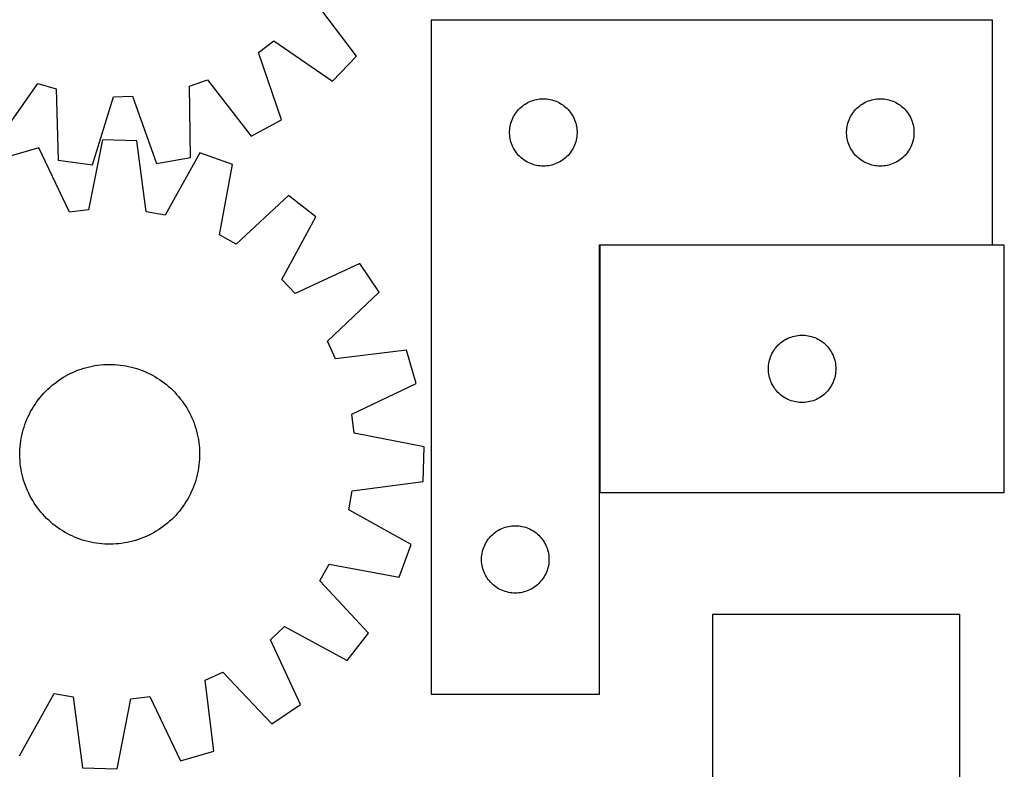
# Model space of a CAD drawing. Header units: millimetres. Extents: x 7 to 1490, y 7 to 2993.
# Tile 9 of 12: x 1050 to 1488, y 2113 to 2447. Entities that reach past the tile are written whole.
import ezdxf

# ---------------------------------------------------------------- set-up
doc = ezdxf.new("R2010")
doc.units = ezdxf.units.MM
doc.layers.add('COMMON', color=5, linetype='CONTINUOUS', true_color=0x0000ff)
doc.layers.add('CUT', color=7, linetype='CONTINUOUS', true_color=0x000000)

msp = doc.modelspace()

# ---------------------------------------------------------------- linework, layer by layer
at = {"layer": 'COMMON'}
for p, q in [((1308.257172, 2346.153814), (1308.257172, 2236.153814)), ((1483.157172, 2346.253815), (1308.357173, 2346.253815))]:
    msp.add_line(p, q, dxfattribs=at)
at = {"layer": 'CUT'}
for p, q in [((1199.981579, 2430.315195), (1180.894591, 2455.705382)), ((1233.157172, 2446.353815), (1233.157172, 2146.353815)), ((1483.157172, 2446.353815), (1233.157172, 2446.353815)), ((1483.157172, 2346.353815), (1483.157172, 2446.353815)), ((1156.318143, 2431.972176), (1163.143337, 2437.162176)), ((1163.143337, 2437.162176), (1189.341926, 2419.200865)), ((1166.624949, 2401.926469), (1156.318143, 2431.972176)), ((1189.341926, 2419.200865), (1199.981579, 2430.315195)), ((1125.610589, 2416.995096), (1133.705532, 2419.821978)), ((1133.705532, 2419.821978), (1153.071521, 2394.643947)), ((1039.882257, 2392.174132), (1058.131556, 2418.172937)), ((1058.131556, 2418.172937), (1066.342102, 2415.701844)), ((1066.342102, 2415.701844), (1067.210241, 2383.949347)), ((1126.128309, 2385.234952), (1125.610589, 2416.995096)), ((1082.455754, 2381.874526), (1091.777796, 2412.240202)), ((1091.777796, 2412.240202), (1100.3501, 2412.427252)), ((1100.3501, 2412.427252), (1110.98781, 2382.497102)), ((1277.865891, 2410.389567), (1278.59545, 2410.643345)), ((1278.59545, 2410.643345), (1279.337106, 2410.859231)), ((1279.337106, 2410.859231), (1280.088891, 2411.03665)), ((1280.088891, 2411.03665), (1280.848814, 2411.175133)), ((1280.848814, 2411.175133), (1281.614857, 2411.274313)), ((1281.614857, 2411.274313), (1282.384991, 2411.333926)), ((1282.384991, 2411.333926), (1283.157172, 2411.353815)), ((1283.157172, 2411.353815), (1283.929354, 2411.333926)), ((1283.929354, 2411.333926), (1284.699487, 2411.274313)), ((1284.699487, 2411.274313), (1285.465531, 2411.175133)), ((1285.465531, 2411.175133), (1286.225453, 2411.03665)), ((1286.225453, 2411.03665), (1286.977239, 2410.859231)), ((1286.977239, 2410.859231), (1287.718895, 2410.643345)), ((1287.718895, 2410.643345), (1288.448454, 2410.389567)), ((1427.865891, 2410.389567), (1428.59545, 2410.643345)), ((1428.59545, 2410.643345), (1429.337106, 2410.859231)), ((1429.337106, 2410.859231), (1430.088891, 2411.03665)), ((1430.088891, 2411.03665), (1430.848814, 2411.175133)), ((1430.848814, 2411.175133), (1431.614857, 2411.274313)), ((1431.614857, 2411.274313), (1432.384991, 2411.333926)), ((1432.384991, 2411.333926), (1433.157172, 2411.353815)), ((1433.157172, 2411.353815), (1433.929354, 2411.333926)), ((1433.929354, 2411.333926), (1434.699487, 2411.274313)), ((1434.699487, 2411.274313), (1435.465531, 2411.175133)), ((1435.465531, 2411.175133), (1436.225453, 2411.03665)), ((1436.225453, 2411.03665), (1436.977239, 2410.859231)), ((1436.977239, 2410.859231), (1437.718895, 2410.643345)), ((1437.718895, 2410.643345), (1438.448454, 2410.389567)), ((1271.638966, 2405.962712), (1272.148892, 2406.542915)), ((1272.148892, 2406.542915), (1272.68801, 2407.096098)), ((1272.68801, 2407.096098), (1273.254891, 2407.620794)), ((1273.254891, 2407.620794), (1273.84803, 2408.115612)), ((1273.84803, 2408.115612), (1274.465856, 2408.57924)), ((1274.465856, 2408.57924), (1275.106729, 2409.010448)), ((1275.106729, 2409.010448), (1275.768951, 2409.408093)), ((1275.768951, 2409.408093), (1276.450765, 2409.771121)), ((1276.450765, 2409.771121), (1277.150364, 2410.098568)), ((1277.150364, 2410.098568), (1277.865891, 2410.389567)), ((1288.448454, 2410.389567), (1289.163981, 2410.098568)), ((1289.163981, 2410.098568), (1289.863579, 2409.771121)), ((1289.863579, 2409.771121), (1290.545393, 2409.408093)), ((1290.545393, 2409.408093), (1291.207615, 2409.010448)), ((1291.207615, 2409.010448), (1291.848489, 2408.57924)), ((1291.848489, 2408.57924), (1292.466315, 2408.115612)), ((1292.466315, 2408.115612), (1293.059454, 2407.620794)), ((1293.059454, 2407.620794), (1293.626335, 2407.096098)), ((1293.626335, 2407.096098), (1294.165453, 2406.542915)), ((1294.165453, 2406.542915), (1294.675379, 2405.962712)), ((1421.638966, 2405.962712), (1422.148892, 2406.542915)), ((1422.148892, 2406.542915), (1422.68801, 2407.096098)), ((1422.68801, 2407.096098), (1423.254891, 2407.620794)), ((1423.254891, 2407.620794), (1423.84803, 2408.115612)), ((1423.84803, 2408.115612), (1424.465856, 2408.57924)), ((1424.465856, 2408.57924), (1425.106729, 2409.010448)), ((1425.106729, 2409.010448), (1425.768951, 2409.408093)), ((1425.768951, 2409.408093), (1426.450765, 2409.771121)), ((1426.450765, 2409.771121), (1427.150364, 2410.098568)), ((1427.150364, 2410.098568), (1427.865891, 2410.389567)), ((1438.448454, 2410.389567), (1439.163981, 2410.098568)), ((1439.163981, 2410.098568), (1439.863579, 2409.771121)), ((1439.863579, 2409.771121), (1440.545393, 2409.408093)), ((1440.545393, 2409.408093), (1441.207615, 2409.010448)), ((1441.207615, 2409.010448), (1441.848489, 2408.57924)), ((1441.848489, 2408.57924), (1442.466315, 2408.115612)), ((1442.466315, 2408.115612), (1443.059454, 2407.620794)), ((1443.059454, 2407.620794), (1443.626335, 2407.096098)), ((1443.626335, 2407.096098), (1444.165453, 2406.542915)), ((1444.165453, 2406.542915), (1444.675379, 2405.962712)), ((1153.071521, 2394.643947), (1166.624949, 2401.926469)), ((1268.989834, 2401.28195), (1269.262313, 2402.004733)), ((1269.262313, 2402.004733), (1269.571638, 2402.712531)), ((1269.571638, 2402.712531), (1269.91699, 2403.403466)), ((1269.91699, 2403.403466), (1270.297453, 2404.075707)), ((1270.297453, 2404.075707), (1270.712017, 2404.727471)), ((1270.712017, 2404.727471), (1271.159584, 2405.357029)), ((1271.159584, 2405.357029), (1271.638966, 2405.962712)), ((1294.675379, 2405.962712), (1295.154761, 2405.357029)), ((1295.154761, 2405.357029), (1295.602328, 2404.727471)), ((1295.602328, 2404.727471), (1296.016892, 2404.075707)), ((1296.016892, 2404.075707), (1296.397354, 2403.403466)), ((1296.397354, 2403.403466), (1296.742706, 2402.712531)), ((1296.742706, 2402.712531), (1297.052032, 2402.004733)), ((1297.052032, 2402.004733), (1297.324511, 2401.28195)), ((1418.989834, 2401.28195), (1419.262313, 2402.004733)), ((1419.262313, 2402.004733), (1419.571638, 2402.712531)), ((1419.571638, 2402.712531), (1419.91699, 2403.403466)), ((1419.91699, 2403.403466), (1420.297453, 2404.075707)), ((1420.297453, 2404.075707), (1420.712017, 2404.727471)), ((1420.712017, 2404.727471), (1421.159584, 2405.357029)), ((1421.159584, 2405.357029), (1421.638966, 2405.962712)), ((1444.675379, 2405.962712), (1445.154761, 2405.357029)), ((1445.154761, 2405.357029), (1445.602328, 2404.727471)), ((1445.602328, 2404.727471), (1446.016892, 2404.075707)), ((1446.016892, 2404.075707), (1446.397354, 2403.403466)), ((1446.397354, 2403.403466), (1446.742706, 2402.712531)), ((1446.742706, 2402.712531), (1447.052032, 2402.004733)), ((1447.052032, 2402.004733), (1447.324511, 2401.28195)), ((1268.162145, 2396.740033), (1268.201909, 2397.511447)), ((1268.201909, 2397.511447), (1268.281332, 2398.27979)), ((1268.281332, 2398.27979), (1268.400203, 2399.043026)), ((1268.400203, 2399.043026), (1268.558207, 2399.799131)), ((1268.558207, 2399.799131), (1268.754924, 2400.546099)), ((1268.754924, 2400.546099), (1268.989834, 2401.28195)), ((1297.324511, 2401.28195), (1297.55942, 2400.546099)), ((1297.55942, 2400.546099), (1297.756138, 2399.799131)), ((1297.756138, 2399.799131), (1297.914142, 2399.043026)), ((1297.914142, 2399.043026), (1298.033012, 2398.27979)), ((1298.033012, 2398.27979), (1298.112435, 2397.511447)), ((1298.112435, 2397.511447), (1298.152199, 2396.740033)), ((1418.162145, 2396.740033), (1418.201909, 2397.511447)), ((1418.201909, 2397.511447), (1418.281332, 2398.27979)), ((1418.281332, 2398.27979), (1418.400203, 2399.043026)), ((1418.400203, 2399.043026), (1418.558207, 2399.799131)), ((1418.558207, 2399.799131), (1418.754924, 2400.546099)), ((1418.754924, 2400.546099), (1418.989834, 2401.28195)), ((1447.324511, 2401.28195), (1447.55942, 2400.546099)), ((1447.55942, 2400.546099), (1447.756138, 2399.799131)), ((1447.756138, 2399.799131), (1447.914142, 2399.043026)), ((1447.914142, 2399.043026), (1448.033012, 2398.27979)), ((1448.033012, 2398.27979), (1448.112435, 2397.511447)), ((1448.112435, 2397.511447), (1448.152199, 2396.740033)), ((1268.162145, 2395.967596), (1268.162145, 2396.740033)), ((1268.201909, 2395.196183), (1268.162145, 2395.967596)), ((1268.281332, 2394.427839), (1268.201909, 2395.196183)), ((1268.400203, 2393.664603), (1268.281332, 2394.427839)), ((1268.558207, 2392.908499), (1268.400203, 2393.664603)), ((1297.914142, 2393.664603), (1297.756138, 2392.908499)), ((1298.033012, 2394.427839), (1297.914142, 2393.664603)), ((1298.112435, 2395.196183), (1298.033012, 2394.427839)), ((1298.152199, 2395.967596), (1298.112435, 2395.196183)), ((1298.152199, 2396.740033), (1298.152199, 2395.967596)), ((1418.162145, 2395.967596), (1418.162145, 2396.740033)), ((1418.201909, 2395.196183), (1418.162145, 2395.967596)), ((1418.281332, 2394.427839), (1418.201909, 2395.196183)), ((1418.400203, 2393.664603), (1418.281332, 2394.427839)), ((1418.558207, 2392.908499), (1418.400203, 2393.664603)), ((1447.914142, 2393.664603), (1447.756138, 2392.908499)), ((1448.033012, 2394.427839), (1447.914142, 2393.664603)), ((1448.112435, 2395.196183), (1448.033012, 2394.427839)), ((1448.152199, 2395.967596), (1448.112435, 2395.196183)), ((1448.152199, 2396.740033), (1448.152199, 2395.967596)), ((1058.5544, 2389.505608), (1043.778217, 2385.216673)), ((1072.230319, 2360.836042), (1058.5544, 2389.505608)), ((1086.86909, 2393.075505), (1080.737316, 2361.908598)), ((1102.247429, 2392.588433), (1086.86909, 2393.075505)), ((1106.394617, 2361.095965), (1102.247429, 2392.588433)), ((1268.754924, 2392.16153), (1268.558207, 2392.908499)), ((1268.989834, 2391.425679), (1268.754924, 2392.16153)), ((1269.262313, 2390.702896), (1268.989834, 2391.425679)), ((1269.571638, 2389.995099), (1269.262313, 2390.702896)), ((1269.91699, 2389.304164), (1269.571638, 2389.995099)), ((1270.297453, 2388.631923), (1269.91699, 2389.304164)), ((1296.397354, 2389.304164), (1296.016892, 2388.631923)), ((1296.742706, 2389.995099), (1296.397354, 2389.304164)), ((1297.052032, 2390.702896), (1296.742706, 2389.995099)), ((1297.324511, 2391.425679), (1297.052032, 2390.702896)), ((1297.55942, 2392.16153), (1297.324511, 2391.425679)), ((1297.756138, 2392.908499), (1297.55942, 2392.16153)), ((1418.754924, 2392.16153), (1418.558207, 2392.908499)), ((1418.989834, 2391.425679), (1418.754924, 2392.16153)), ((1419.262313, 2390.702896), (1418.989834, 2391.425679)), ((1419.571638, 2389.995099), (1419.262313, 2390.702896)), ((1419.91699, 2389.304164), (1419.571638, 2389.995099)), ((1420.297453, 2388.631923), (1419.91699, 2389.304164)), ((1446.397354, 2389.304164), (1446.016892, 2388.631923)), ((1446.742706, 2389.995099), (1446.397354, 2389.304164)), ((1447.052032, 2390.702896), (1446.742706, 2389.995099)), ((1447.324511, 2391.425679), (1447.052032, 2390.702896)), ((1447.55942, 2392.16153), (1447.324511, 2391.425679)), ((1447.756138, 2392.908499), (1447.55942, 2392.16153)), ((1110.98781, 2382.497102), (1126.128309, 2385.234952)), ((1130.279458, 2387.233888), (1114.81669, 2359.48722)), ((1144.754614, 2382.018486), (1130.279458, 2387.233888)), ((1270.712017, 2387.980159), (1270.297453, 2388.631923)), ((1271.159584, 2387.350601), (1270.712017, 2387.980159)), ((1271.638966, 2386.744917), (1271.159584, 2387.350601)), ((1272.148892, 2386.164715), (1271.638966, 2386.744917)), ((1272.68801, 2385.611532), (1272.148892, 2386.164715)), ((1273.254891, 2385.086836), (1272.68801, 2385.611532)), ((1273.84803, 2384.592018), (1273.254891, 2385.086836)), ((1274.465856, 2384.12839), (1273.84803, 2384.592018)), ((1292.466315, 2384.592018), (1291.848489, 2384.12839)), ((1293.059454, 2385.086836), (1292.466315, 2384.592018)), ((1293.626335, 2385.611532), (1293.059454, 2385.086836)), ((1294.165453, 2386.164715), (1293.626335, 2385.611532)), ((1294.675379, 2386.744917), (1294.165453, 2386.164715)), ((1295.154761, 2387.350601), (1294.675379, 2386.744917)), ((1295.602328, 2387.980159), (1295.154761, 2387.350601)), ((1296.016892, 2388.631923), (1295.602328, 2387.980159)), ((1420.712017, 2387.980159), (1420.297453, 2388.631923)), ((1421.159584, 2387.350601), (1420.712017, 2387.980159)), ((1421.638966, 2386.744917), (1421.159584, 2387.350601)), ((1422.148892, 2386.164715), (1421.638966, 2386.744917)), ((1422.68801, 2385.611532), (1422.148892, 2386.164715)), ((1423.254891, 2385.086836), (1422.68801, 2385.611532)), ((1423.84803, 2384.592018), (1423.254891, 2385.086836)), ((1424.465856, 2384.12839), (1423.84803, 2384.592018)), ((1442.466315, 2384.592018), (1441.848489, 2384.12839)), ((1443.059454, 2385.086836), (1442.466315, 2384.592018)), ((1443.626335, 2385.611532), (1443.059454, 2385.086836)), ((1444.165453, 2386.164715), (1443.626335, 2385.611532)), ((1444.675379, 2386.744917), (1444.165453, 2386.164715)), ((1445.154761, 2387.350601), (1444.675379, 2386.744917)), ((1445.602328, 2387.980159), (1445.154761, 2387.350601)), ((1446.016892, 2388.631923), (1445.602328, 2387.980159)), ((1067.210241, 2383.949347), (1082.455754, 2381.874526)), ((1138.967117, 2350.785817), (1144.754614, 2382.018486)), ((1275.106729, 2383.697181), (1274.465856, 2384.12839)), ((1275.768951, 2383.299536), (1275.106729, 2383.697181)), ((1276.450765, 2382.936508), (1275.768951, 2383.299536)), ((1277.150364, 2382.609061), (1276.450765, 2382.936508)), ((1277.865891, 2382.318062), (1277.150364, 2382.609061)), ((1278.59545, 2382.064284), (1277.865891, 2382.318062)), ((1279.337106, 2381.848399), (1278.59545, 2382.064284)), ((1280.088891, 2381.670979), (1279.337106, 2381.848399)), ((1280.848814, 2381.532496), (1280.088891, 2381.670979)), ((1281.614857, 2381.433317), (1280.848814, 2381.532496)), ((1282.384991, 2381.373703), (1281.614857, 2381.433317)), ((1283.157172, 2381.353815), (1282.384991, 2381.373703)), ((1283.929354, 2381.373703), (1283.157172, 2381.353815)), ((1284.699487, 2381.433317), (1283.929354, 2381.373703)), ((1285.465531, 2381.532496), (1284.699487, 2381.433317)), ((1286.225453, 2381.670979), (1285.465531, 2381.532496)), ((1286.977239, 2381.848399), (1286.225453, 2381.670979)), ((1287.718895, 2382.064284), (1286.977239, 2381.848399)), ((1288.448454, 2382.318062), (1287.718895, 2382.064284)), ((1289.163981, 2382.609061), (1288.448454, 2382.318062)), ((1289.863579, 2382.936508), (1289.163981, 2382.609061)), ((1290.545393, 2383.299536), (1289.863579, 2382.936508)), ((1291.207615, 2383.697181), (1290.545393, 2383.299536)), ((1291.848489, 2384.12839), (1291.207615, 2383.697181)), ((1425.106729, 2383.697181), (1424.465856, 2384.12839)), ((1425.768951, 2383.299536), (1425.106729, 2383.697181)), ((1426.450765, 2382.936508), (1425.768951, 2383.299536)), ((1427.150364, 2382.609061), (1426.450765, 2382.936508)), ((1427.865891, 2382.318062), (1427.150364, 2382.609061)), ((1428.59545, 2382.064284), (1427.865891, 2382.318062)), ((1429.337106, 2381.848399), (1428.59545, 2382.064284)), ((1430.088891, 2381.670979), (1429.337106, 2381.848399)), ((1430.848814, 2381.532496), (1430.088891, 2381.670979)), ((1431.614857, 2381.433317), (1430.848814, 2381.532496)), ((1432.384991, 2381.373703), (1431.614857, 2381.433317)), ((1433.157172, 2381.353815), (1432.384991, 2381.373703)), ((1433.929354, 2381.373703), (1433.157172, 2381.353815)), ((1434.699487, 2381.433317), (1433.929354, 2381.373703)), ((1435.465531, 2381.532496), (1434.699487, 2381.433317)), ((1436.225453, 2381.670979), (1435.465531, 2381.532496)), ((1436.977239, 2381.848399), (1436.225453, 2381.670979)), ((1437.718895, 2382.064284), (1436.977239, 2381.848399)), ((1438.448454, 2382.318062), (1437.718895, 2382.064284)), ((1439.163981, 2382.609061), (1438.448454, 2382.318062)), ((1439.863579, 2382.936508), (1439.163981, 2382.609061)), ((1440.545393, 2383.299536), (1439.863579, 2382.936508)), ((1441.207615, 2383.697181), (1440.545393, 2383.299536)), ((1441.848489, 2384.12839), (1441.207615, 2383.697181)), ((1169.760013, 2368.263638), (1146.479855, 2346.653247)), ((1181.915056, 2358.830427), (1169.760013, 2368.263638)), ((1080.737316, 2361.908598), (1072.230319, 2360.836042)), ((1114.81669, 2359.48722), (1106.394617, 2361.095965)), ((1166.759394, 2330.914829), (1181.915056, 2358.830427)), ((1146.479855, 2346.653247), (1138.967117, 2350.785817)), ((1308.157172, 2146.353815), (1308.157172, 2346.353815)), ((1308.157172, 2346.353815), (1483.157172, 2346.353815)), ((1488.357173, 2346.153814), (1308.357173, 2346.153814)), ((1308.357173, 2346.153814), (1308.357173, 2236.153814)), ((1488.357173, 2236.153814), (1488.357173, 2346.153814)), ((1201.446121, 2338.021695), (1172.627397, 2324.662957)), ((1210.091233, 2325.294064), (1201.446121, 2338.021695)), ((1172.627397, 2324.662957), (1166.759394, 2330.914829)), ((1187.050946, 2303.428109), (1210.091233, 2325.294064)), ((1393.429038, 2305.321152), (1394.164889, 2305.556062)), ((1394.164889, 2305.556062), (1394.911857, 2305.752779)), ((1394.911857, 2305.752779), (1395.667962, 2305.910783)), ((1395.667962, 2305.910783), (1396.431198, 2306.029654)), ((1396.431198, 2306.029654), (1397.199541, 2306.109077)), ((1397.199541, 2306.109077), (1397.970955, 2306.148841)), ((1397.970955, 2306.148841), (1398.743392, 2306.148841)), ((1398.743392, 2306.148841), (1399.514805, 2306.109077)), ((1399.514805, 2306.109077), (1400.283149, 2306.029654)), ((1400.283149, 2306.029654), (1401.046385, 2305.910783)), ((1401.046385, 2305.910783), (1401.802489, 2305.752779)), ((1401.802489, 2305.752779), (1402.549458, 2305.556062)), ((1402.549458, 2305.556062), (1403.285309, 2305.321152)), ((1190.699815, 2295.668913), (1187.050946, 2303.428109)), ((1387.090194, 2301.056096), (1387.614891, 2301.622976)), ((1387.614891, 2301.622976), (1388.168073, 2302.162094)), ((1388.168073, 2302.162094), (1388.748276, 2302.67202)), ((1388.748276, 2302.67202), (1389.353959, 2303.151402)), ((1389.353959, 2303.151402), (1389.983518, 2303.598969)), ((1389.983518, 2303.598969), (1390.635281, 2304.013533)), ((1390.635281, 2304.013533), (1391.307522, 2304.393996)), ((1391.307522, 2304.393996), (1391.998457, 2304.739348)), ((1391.998457, 2304.739348), (1392.706255, 2305.048673)), ((1392.706255, 2305.048673), (1393.429038, 2305.321152)), ((1403.285309, 2305.321152), (1404.008092, 2305.048673)), ((1404.008092, 2305.048673), (1404.715889, 2304.739348)), ((1404.715889, 2304.739348), (1405.406824, 2304.393996)), ((1405.406824, 2304.393996), (1406.079065, 2304.013533)), ((1406.079065, 2304.013533), (1406.730829, 2303.598969)), ((1406.730829, 2303.598969), (1407.360388, 2303.151402)), ((1407.360388, 2303.151402), (1407.966071, 2302.67202)), ((1407.966071, 2302.67202), (1408.546273, 2302.162094)), ((1408.546273, 2302.162094), (1409.099456, 2301.622976)), ((1409.099456, 2301.622976), (1409.624152, 2301.056096)), ((1222.236128, 2299.468353), (1190.699815, 2295.668913)), ((1226.525062, 2284.69217), (1222.236128, 2299.468353)), ((1384.321421, 2296.445095), (1384.61242, 2297.160622)), ((1384.61242, 2297.160622), (1384.939867, 2297.860221)), ((1384.939867, 2297.860221), (1385.302895, 2298.542035)), ((1385.302895, 2298.542035), (1385.70054, 2299.204257)), ((1385.70054, 2299.204257), (1386.131748, 2299.84513)), ((1386.131748, 2299.84513), (1386.595376, 2300.462956)), ((1386.595376, 2300.462956), (1387.090194, 2301.056096)), ((1409.624152, 2301.056096), (1410.11897, 2300.462956)), ((1410.11897, 2300.462956), (1410.582598, 2299.84513)), ((1410.582598, 2299.84513), (1411.013807, 2299.204257)), ((1411.013807, 2299.204257), (1411.411452, 2298.542035)), ((1411.411452, 2298.542035), (1411.77448, 2297.860221)), ((1411.77448, 2297.860221), (1412.101927, 2297.160622)), ((1412.101927, 2297.160622), (1412.392926, 2296.445095)), ((1081.110552, 2292.082715), (1082.339055, 2292.346888)), ((1082.339055, 2292.346888), (1083.575249, 2292.572343)), ((1083.575249, 2292.572343), (1084.817916, 2292.758857)), ((1084.817916, 2292.758857), (1086.065827, 2292.906246)), ((1086.065827, 2292.906246), (1087.317753, 2293.014364)), ((1087.317753, 2293.014364), (1088.572456, 2293.083104)), ((1088.572456, 2293.083104), (1089.8287, 2293.1124)), ((1089.8287, 2293.1124), (1091.085244, 2293.102222)), ((1091.085244, 2293.102222), (1092.340849, 2293.052579)), ((1092.340849, 2293.052579), (1093.594274, 2292.963522)), ((1093.594274, 2292.963522), (1094.844284, 2292.835138)), ((1094.844284, 2292.835138), (1096.089644, 2292.667553)), ((1096.089644, 2292.667553), (1097.329126, 2292.460933)), ((1097.329126, 2292.460933), (1098.561506, 2292.215482)), ((1383.377062, 2291.925995), (1383.436675, 2292.696129)), ((1383.436675, 2292.696129), (1383.535855, 2293.462172)), ((1383.535855, 2293.462172), (1383.674338, 2294.222095)), ((1383.674338, 2294.222095), (1383.851757, 2294.973881)), ((1383.851757, 2294.973881), (1384.067643, 2295.715536)), ((1384.067643, 2295.715536), (1384.321421, 2296.445095)), ((1412.392926, 2296.445095), (1412.646704, 2295.715536)), ((1412.646704, 2295.715536), (1412.862589, 2294.973881)), ((1412.862589, 2294.973881), (1413.040009, 2294.222095)), ((1413.040009, 2294.222095), (1413.178492, 2293.462172)), ((1413.178492, 2293.462172), (1413.277671, 2292.696129)), ((1413.277671, 2292.696129), (1413.337285, 2291.925995)), ((1069.510011, 2287.387335), (1070.596752, 2288.018207)), ((1070.596752, 2288.018207), (1071.702774, 2288.614632)), ((1071.702774, 2288.614632), (1072.826984, 2289.176022)), ((1072.826984, 2289.176022), (1073.968273, 2289.701823)), ((1073.968273, 2289.701823), (1075.125514, 2290.191516)), ((1075.125514, 2290.191516), (1076.297566, 2290.644617)), ((1076.297566, 2290.644617), (1077.483272, 2291.06068)), ((1077.483272, 2291.06068), (1078.681462, 2291.439293)), ((1078.681462, 2291.439293), (1079.890953, 2291.780084)), ((1079.890953, 2291.780084), (1081.110552, 2292.082715)), ((1098.561506, 2292.215482), (1099.785568, 2291.931442)), ((1099.785568, 2291.931442), (1101.000105, 2291.609094)), ((1101.000105, 2291.609094), (1102.203916, 2291.248755)), ((1102.203916, 2291.248755), (1103.395816, 2290.850781)), ((1103.395816, 2290.850781), (1104.574626, 2290.415566)), ((1104.574626, 2290.415566), (1105.739184, 2289.943537)), ((1105.739184, 2289.943537), (1106.888341, 2289.435162)), ((1106.888341, 2289.435162), (1108.020963, 2288.890942)), ((1108.020963, 2288.890942), (1109.135931, 2288.311414)), ((1109.135931, 2288.311414), (1110.232146, 2287.69715)), ((1383.357173, 2291.153814), (1383.377062, 2291.925995)), ((1383.377062, 2290.381632), (1383.357173, 2291.153814)), ((1383.436675, 2289.611499), (1383.377062, 2290.381632)), ((1383.535855, 2288.845455), (1383.436675, 2289.611499)), ((1383.674338, 2288.085533), (1383.535855, 2288.845455)), ((1383.851757, 2287.333747), (1383.674338, 2288.085533)), ((1413.040009, 2288.085533), (1412.862589, 2287.333747)), ((1413.178492, 2288.845455), (1413.040009, 2288.085533)), ((1413.277671, 2289.611499), (1413.178492, 2288.845455)), ((1413.337285, 2290.381632), (1413.277671, 2289.611499)), ((1413.337285, 2291.925995), (1413.357173, 2291.153814)), ((1413.357173, 2291.153814), (1413.337285, 2290.381632)), ((1063.453036, 2282.915887), (1064.402314, 2283.739219)), ((1064.402314, 2283.739219), (1065.376986, 2284.532328)), ((1065.376986, 2284.532328), (1066.376089, 2285.294431)), ((1066.376089, 2285.294431), (1067.398637, 2286.024774)), ((1067.398637, 2286.024774), (1068.443622, 2286.722639)), ((1068.443622, 2286.722639), (1069.510011, 2287.387335)), ((1110.232146, 2287.69715), (1111.308525, 2287.048756)), ((1111.308525, 2287.048756), (1112.364006, 2286.366872)), ((1112.364006, 2286.366872), (1113.397548, 2285.652171)), ((1113.397548, 2285.652171), (1114.408131, 2284.905359)), ((1114.408131, 2284.905359), (1115.394758, 2284.127171)), ((1115.394758, 2284.127171), (1116.356454, 2283.318378)), ((1197.855497, 2271.016251), (1226.525062, 2284.69217)), ((1384.067643, 2286.592091), (1383.851757, 2287.333747)), ((1384.321421, 2285.862532), (1384.067643, 2286.592091)), ((1384.61242, 2285.147005), (1384.321421, 2285.862532)), ((1384.939867, 2284.447407), (1384.61242, 2285.147005)), ((1385.302895, 2283.765593), (1384.939867, 2284.447407)), ((1385.70054, 2283.103371), (1385.302895, 2283.765593)), ((1411.411452, 2283.765593), (1411.013807, 2283.103371)), ((1411.77448, 2284.447407), (1411.411452, 2283.765593)), ((1412.101927, 2285.147005), (1411.77448, 2284.447407)), ((1412.392926, 2285.862532), (1412.101927, 2285.147005)), ((1412.646704, 2286.592091), (1412.392926, 2285.862532)), ((1412.862589, 2287.333747), (1412.646704, 2286.592091)), ((1059.119399, 2278.375303), (1059.928193, 2279.336999)), ((1059.928193, 2279.336999), (1060.766795, 2280.272815)), ((1060.766795, 2280.272815), (1061.634379, 2281.181829)), ((1061.634379, 2281.181829), (1062.530087, 2282.063143)), ((1062.530087, 2282.063143), (1063.453036, 2282.915887)), ((1116.356454, 2283.318378), (1117.29227, 2282.479775)), ((1117.29227, 2282.479775), (1118.201284, 2281.612192)), ((1118.201284, 2281.612192), (1119.082598, 2280.716484)), ((1119.082598, 2280.716484), (1119.935342, 2279.793535)), ((1119.935342, 2279.793535), (1120.758674, 2278.844256)), ((1386.131748, 2282.462497), (1385.70054, 2283.103371)), ((1386.595376, 2281.844672), (1386.131748, 2282.462497)), ((1387.090194, 2281.251532), (1386.595376, 2281.844672)), ((1387.614891, 2280.684651), (1387.090194, 2281.251532)), ((1388.168073, 2280.145533), (1387.614891, 2280.684651)), ((1388.748276, 2279.635607), (1388.168073, 2280.145533)), ((1389.353959, 2279.156225), (1388.748276, 2279.635607)), ((1389.983518, 2278.708659), (1389.353959, 2279.156225)), ((1407.360388, 2279.156225), (1406.730829, 2278.708659)), ((1407.966071, 2279.635607), (1407.360388, 2279.156225)), ((1408.546273, 2280.145533), (1407.966071, 2279.635607)), ((1409.099456, 2280.684651), (1408.546273, 2280.145533)), ((1409.624152, 2281.251532), (1409.099456, 2280.684651)), ((1410.11897, 2281.844672), (1409.624152, 2281.251532)), ((1410.582598, 2282.462497), (1410.11897, 2281.844672)), ((1411.013807, 2283.103371), (1410.582598, 2282.462497)), ((1056.197814, 2274.28907), (1056.879698, 2275.344551)), ((1056.879698, 2275.344551), (1057.594399, 2276.378094)), ((1057.594399, 2276.378094), (1058.341212, 2277.388676)), ((1058.341212, 2277.388676), (1059.119399, 2278.375303)), ((1120.758674, 2278.844256), (1121.551783, 2277.869584)), ((1121.551783, 2277.869584), (1122.313886, 2276.870481)), ((1122.313886, 2276.870481), (1123.044229, 2275.847933)), ((1123.044229, 2275.847933), (1123.742094, 2274.802949)), ((1123.742094, 2274.802949), (1124.40679, 2273.736559)), ((1390.635281, 2278.294094), (1389.983518, 2278.708659)), ((1391.307522, 2277.913632), (1390.635281, 2278.294094)), ((1391.998457, 2277.56828), (1391.307522, 2277.913632)), ((1392.706255, 2277.258954), (1391.998457, 2277.56828)), ((1393.429038, 2276.986475), (1392.706255, 2277.258954)), ((1394.164889, 2276.751566), (1393.429038, 2276.986475)), ((1394.911857, 2276.554848), (1394.164889, 2276.751566)), ((1395.667962, 2276.396844), (1394.911857, 2276.554848)), ((1396.431198, 2276.277974), (1395.667962, 2276.396844)), ((1397.199541, 2276.198551), (1396.431198, 2276.277974)), ((1397.970955, 2276.158787), (1397.199541, 2276.198551)), ((1398.743392, 2276.158787), (1397.970955, 2276.158787)), ((1399.514805, 2276.198551), (1398.743392, 2276.158787)), ((1400.283149, 2276.277974), (1399.514805, 2276.198551)), ((1401.046385, 2276.396844), (1400.283149, 2276.277974)), ((1401.802489, 2276.554848), (1401.046385, 2276.396844)), ((1402.549458, 2276.751566), (1401.802489, 2276.554848)), ((1403.285309, 2276.986475), (1402.549458, 2276.751566)), ((1404.008092, 2277.258954), (1403.285309, 2276.986475)), ((1404.715889, 2277.56828), (1404.008092, 2277.258954)), ((1405.406824, 2277.913632), (1404.715889, 2277.56828)), ((1406.079065, 2278.294094), (1405.406824, 2277.913632)), ((1406.730829, 2278.708659), (1406.079065, 2278.294094)), ((1053.811408, 2269.868886), (1054.355628, 2271.001508)), ((1054.355628, 2271.001508), (1054.935156, 2272.116476)), ((1054.935156, 2272.116476), (1055.54942, 2273.212691)), ((1055.54942, 2273.212691), (1056.197814, 2274.28907)), ((1124.40679, 2273.736559), (1125.037662, 2272.649818)), ((1125.037662, 2272.649818), (1125.634087, 2271.543796)), ((1125.634087, 2271.543796), (1126.195477, 2270.419587)), ((1126.195477, 2270.419587), (1126.721278, 2269.278298)), ((1198.928053, 2262.509255), (1197.855497, 2271.016251)), ((1051.997815, 2265.184462), (1052.395789, 2266.376361)), ((1052.395789, 2266.376361), (1052.831005, 2267.555171)), ((1052.831005, 2267.555171), (1053.303033, 2268.71973)), ((1053.303033, 2268.71973), (1053.811408, 2269.868886)), ((1126.721278, 2269.278298), (1127.210971, 2268.121056)), ((1127.210971, 2268.121056), (1127.664072, 2266.949004)), ((1127.664072, 2266.949004), (1128.080135, 2265.763298)), ((1051.031088, 2261.542051), (1051.315128, 2262.766114)), ((1051.315128, 2262.766114), (1051.637476, 2263.98065)), ((1051.637476, 2263.98065), (1051.997815, 2265.184462)), ((1128.080135, 2265.763298), (1128.458748, 2264.565108)), ((1128.458748, 2264.565108), (1128.799538, 2263.355617)), ((1128.799538, 2263.355617), (1129.10217, 2262.136018)), ((1129.10217, 2262.136018), (1129.366343, 2260.907515)), ((1230.09496, 2256.37748), (1198.928053, 2262.509255)), ((1050.283048, 2256.57482), (1050.411433, 2257.824829)), ((1050.411433, 2257.824829), (1050.579017, 2259.070189)), ((1050.579017, 2259.070189), (1050.785637, 2260.309671)), ((1050.785637, 2260.309671), (1051.031088, 2261.542051)), ((1129.366343, 2260.907515), (1129.591798, 2259.671321)), ((1129.591798, 2259.671321), (1129.778312, 2258.428655)), ((1129.778312, 2258.428655), (1129.9257, 2257.180743)), ((1050.13417, 2252.809245), (1050.144349, 2254.06579)), ((1050.144349, 2254.06579), (1050.193991, 2255.321394)), ((1050.193991, 2255.321394), (1050.283048, 2256.57482)), ((1129.9257, 2257.180743), (1130.033819, 2255.928818)), ((1130.033819, 2255.928818), (1130.102559, 2254.674114)), ((1130.102559, 2254.674114), (1130.131855, 2253.41787)), ((1130.131855, 2253.41787), (1130.121677, 2252.161326)), ((1229.607888, 2240.999141), (1230.09496, 2256.37748)), ((1050.163466, 2251.553002), (1050.13417, 2252.809245)), ((1050.232207, 2250.298298), (1050.163466, 2251.553002)), ((1050.340325, 2249.046372), (1050.232207, 2250.298298)), ((1050.487713, 2247.798461), (1050.340325, 2249.046372)), ((1129.982977, 2249.652296), (1129.854593, 2248.402286)), ((1130.072034, 2250.905721), (1129.982977, 2249.652296)), ((1130.121677, 2252.161326), (1130.072034, 2250.905721)), ((1050.674227, 2246.555794), (1050.487713, 2247.798461)), ((1050.899682, 2245.3196), (1050.674227, 2246.555794)), ((1051.163856, 2244.091097), (1050.899682, 2245.3196)), ((1051.466487, 2242.871498), (1051.163856, 2244.091097)), ((1129.234937, 2244.685064), (1128.950897, 2243.461002)), ((1129.480388, 2245.917444), (1129.234937, 2244.685064)), ((1129.687008, 2247.156926), (1129.480388, 2245.917444)), ((1129.854593, 2248.402286), (1129.687008, 2247.156926)), ((1051.807277, 2241.662007), (1051.466487, 2242.871498)), ((1052.185891, 2240.463817), (1051.807277, 2241.662007)), ((1052.601953, 2239.278111), (1052.185891, 2240.463817)), ((1127.870236, 2239.850755), (1127.435021, 2238.671944)), ((1128.26821, 2241.042654), (1127.870236, 2239.850755)), ((1128.628549, 2242.246466), (1128.26821, 2241.042654)), ((1128.950897, 2243.461002), (1128.628549, 2242.246466)), ((1198.11542, 2236.851953), (1229.607888, 2240.999141)), ((1053.055054, 2238.106059), (1052.601953, 2239.278111)), ((1053.544747, 2236.948818), (1053.055054, 2238.106059)), ((1054.070548, 2235.807529), (1053.544747, 2236.948818)), ((1054.631938, 2234.683319), (1054.070548, 2235.807529)), ((1126.454617, 2236.358229), (1125.910397, 2235.225608)), ((1126.962992, 2237.507386), (1126.454617, 2236.358229)), ((1127.435021, 2238.671944), (1126.962992, 2237.507386)), ((1196.506675, 2228.42988), (1198.11542, 2236.851953)), ((1308.357173, 2236.153814), (1488.357173, 2236.153814)), ((1055.228363, 2233.577297), (1054.631938, 2234.683319)), ((1055.859236, 2232.490556), (1055.228363, 2233.577297)), ((1056.523932, 2231.424167), (1055.859236, 2232.490556)), ((1057.221796, 2230.379182), (1056.523932, 2231.424167)), ((1124.068211, 2231.938046), (1123.386327, 2230.882564)), ((1124.716605, 2233.014425), (1124.068211, 2231.938046)), ((1125.330869, 2234.110639), (1124.716605, 2233.014425)), ((1125.910397, 2235.225608), (1125.330869, 2234.110639)), ((1057.95214, 2229.356634), (1057.221796, 2230.379182)), ((1058.714242, 2228.357531), (1057.95214, 2229.356634)), ((1059.507351, 2227.382859), (1058.714242, 2228.357531)), ((1060.330684, 2226.433581), (1059.507351, 2227.382859)), ((1120.337832, 2226.890117), (1119.49923, 2225.9543)), ((1121.146626, 2227.851813), (1120.337832, 2226.890117)), ((1121.924814, 2228.838439), (1121.146626, 2227.851813)), ((1122.671626, 2229.849022), (1121.924814, 2228.838439)), ((1123.386327, 2230.882564), (1122.671626, 2229.849022)), ((1224.253343, 2212.967112), (1196.506675, 2228.42988)), ((1061.183428, 2225.510632), (1060.330684, 2226.433581)), ((1062.064741, 2224.614924), (1061.183428, 2225.510632)), ((1062.973755, 2223.74734), (1062.064741, 2224.614924)), ((1063.909572, 2222.908738), (1062.973755, 2223.74734)), ((1064.871268, 2222.099944), (1063.909572, 2222.908738)), ((1115.863711, 2222.487896), (1114.889039, 2221.694787)), ((1116.81299, 2223.311229), (1115.863711, 2222.487896)), ((1117.735939, 2224.163973), (1116.81299, 2223.311229)), ((1118.631647, 2225.045286), (1117.735939, 2224.163973)), ((1119.49923, 2225.9543), (1118.631647, 2225.045286)), ((1065.857894, 2221.321757), (1064.871268, 2222.099944)), ((1066.868477, 2220.574944), (1065.857894, 2221.321757)), ((1067.902019, 2219.860243), (1066.868477, 2220.574944)), ((1068.957501, 2219.178359), (1067.902019, 2219.860243)), ((1070.03388, 2218.529965), (1068.957501, 2219.178359)), ((1071.130094, 2217.915701), (1070.03388, 2218.529965)), ((1072.245062, 2217.336173), (1071.130094, 2217.915701)), ((1109.669273, 2218.208908), (1108.563251, 2217.612483)), ((1110.756014, 2218.839781), (1109.669273, 2218.208908)), ((1111.822404, 2219.504477), (1110.756014, 2218.839781)), ((1112.867388, 2220.202341), (1111.822404, 2219.504477)), ((1113.889936, 2220.932685), (1112.867388, 2220.202341)), ((1114.889039, 2221.694787), (1113.889936, 2220.932685)), ((1260.754891, 2217.620794), (1261.34803, 2218.115612)), ((1261.34803, 2218.115612), (1261.965856, 2218.57924)), ((1261.965856, 2218.57924), (1262.606729, 2219.010448)), ((1262.606729, 2219.010448), (1263.268951, 2219.408093)), ((1263.268951, 2219.408093), (1263.950765, 2219.771121)), ((1263.950765, 2219.771121), (1264.650364, 2220.098568)), ((1264.650364, 2220.098568), (1265.365891, 2220.389567)), ((1265.365891, 2220.389567), (1266.09545, 2220.643345)), ((1266.09545, 2220.643345), (1266.837106, 2220.859231)), ((1266.837106, 2220.859231), (1267.588891, 2221.03665)), ((1267.588891, 2221.03665), (1268.348814, 2221.175133)), ((1268.348814, 2221.175133), (1269.114857, 2221.274313)), ((1269.114857, 2221.274313), (1269.884991, 2221.333926)), ((1269.884991, 2221.333926), (1270.657172, 2221.353815)), ((1270.657172, 2221.353815), (1271.429354, 2221.333926)), ((1271.429354, 2221.333926), (1272.199487, 2221.274313)), ((1272.199487, 2221.274313), (1272.965531, 2221.175133)), ((1272.965531, 2221.175133), (1273.725453, 2221.03665)), ((1273.725453, 2221.03665), (1274.477239, 2220.859231)), ((1274.477239, 2220.859231), (1275.218895, 2220.643345)), ((1275.218895, 2220.643345), (1275.948454, 2220.389567)), ((1275.948454, 2220.389567), (1276.663981, 2220.098568)), ((1276.663981, 2220.098568), (1277.363579, 2219.771121)), ((1277.363579, 2219.771121), (1278.045393, 2219.408093)), ((1278.045393, 2219.408093), (1278.707615, 2219.010448)), ((1278.707615, 2219.010448), (1279.348489, 2218.57924)), ((1279.348489, 2218.57924), (1279.966315, 2218.115612)), ((1279.966315, 2218.115612), (1280.559454, 2217.620794)), ((1073.377684, 2216.791953), (1072.245062, 2217.336173)), ((1074.526841, 2216.283578), (1073.377684, 2216.791953)), ((1075.691399, 2215.81155), (1074.526841, 2216.283578)), ((1076.87021, 2215.376334), (1075.691399, 2215.81155)), ((1078.062109, 2214.97836), (1076.87021, 2215.376334)), ((1079.265921, 2214.618021), (1078.062109, 2214.97836)), ((1080.480457, 2214.295673), (1079.265921, 2214.618021)), ((1081.704519, 2214.011633), (1080.480457, 2214.295673)), ((1082.936899, 2213.766182), (1081.704519, 2214.011633)), ((1084.176381, 2213.559562), (1082.936899, 2213.766182)), ((1085.421741, 2213.391978), (1084.176381, 2213.559562)), ((1095.44811, 2213.468259), (1094.200198, 2213.32087)), ((1096.690776, 2213.654772), (1095.44811, 2213.468259)), ((1097.92697, 2213.880227), (1096.690776, 2213.654772)), ((1099.155473, 2214.144401), (1097.92697, 2213.880227)), ((1100.375072, 2214.447032), (1099.155473, 2214.144401)), ((1101.584563, 2214.787822), (1100.375072, 2214.447032)), ((1102.782753, 2215.166436), (1101.584563, 2214.787822)), ((1103.968459, 2215.582498), (1102.782753, 2215.166436)), ((1105.140511, 2216.035599), (1103.968459, 2215.582498)), ((1106.297753, 2216.525292), (1105.140511, 2216.035599)), ((1107.439041, 2217.051093), (1106.297753, 2216.525292)), ((1108.563251, 2217.612483), (1107.439041, 2217.051093)), ((1257.071638, 2212.712531), (1257.41699, 2213.403466)), ((1257.41699, 2213.403466), (1257.797453, 2214.075707)), ((1257.797453, 2214.075707), (1258.212017, 2214.727471)), ((1258.212017, 2214.727471), (1258.659584, 2215.357029)), ((1258.659584, 2215.357029), (1259.138966, 2215.962712)), ((1259.138966, 2215.962712), (1259.648892, 2216.542915)), ((1259.648892, 2216.542915), (1260.18801, 2217.096098)), ((1260.18801, 2217.096098), (1260.754891, 2217.620794)), ((1280.559454, 2217.620794), (1281.126335, 2217.096098)), ((1281.126335, 2217.096098), (1281.665453, 2216.542915)), ((1281.665453, 2216.542915), (1282.175379, 2215.962712)), ((1282.175379, 2215.962712), (1282.654761, 2215.357029)), ((1282.654761, 2215.357029), (1283.102328, 2214.727471)), ((1283.102328, 2214.727471), (1283.516892, 2214.075707)), ((1283.516892, 2214.075707), (1283.897354, 2213.403466)), ((1283.897354, 2213.403466), (1284.242706, 2212.712531)), ((1086.671751, 2213.263593), (1085.421741, 2213.391978)), ((1087.925176, 2213.174536), (1086.671751, 2213.263593)), ((1089.180781, 2213.124894), (1087.925176, 2213.174536)), ((1090.437325, 2213.114715), (1089.180781, 2213.124894)), ((1091.693569, 2213.144011), (1090.437325, 2213.114715)), ((1092.948273, 2213.212752), (1091.693569, 2213.144011)), ((1094.200198, 2213.32087), (1092.948273, 2213.212752)), ((1219.037941, 2198.491956), (1224.253343, 2212.967112)), ((1255.781332, 2208.27979), (1255.900203, 2209.043026)), ((1255.900203, 2209.043026), (1256.058207, 2209.799131)), ((1256.058207, 2209.799131), (1256.254924, 2210.546099)), ((1256.254924, 2210.546099), (1256.489834, 2211.28195)), ((1256.489834, 2211.28195), (1256.762313, 2212.004733)), ((1256.762313, 2212.004733), (1257.071638, 2212.712531)), ((1284.242706, 2212.712531), (1284.552032, 2212.004733)), ((1284.552032, 2212.004733), (1284.824511, 2211.28195)), ((1284.824511, 2211.28195), (1285.05942, 2210.546099)), ((1285.05942, 2210.546099), (1285.256138, 2209.799131)), ((1285.256138, 2209.799131), (1285.414142, 2209.043026)), ((1285.414142, 2209.043026), (1285.533012, 2208.27979)), ((1255.662145, 2206.740033), (1255.701909, 2207.511447)), ((1255.662145, 2205.967596), (1255.662145, 2206.740033)), ((1255.701909, 2205.196183), (1255.662145, 2205.967596)), ((1255.701909, 2207.511447), (1255.781332, 2208.27979)), ((1255.781332, 2204.427839), (1255.701909, 2205.196183)), ((1285.533012, 2208.27979), (1285.612435, 2207.511447)), ((1285.612435, 2205.196183), (1285.533012, 2204.427839)), ((1285.612435, 2207.511447), (1285.652199, 2206.740033)), ((1285.652199, 2205.967596), (1285.612435, 2205.196183)), ((1285.652199, 2206.740033), (1285.652199, 2205.967596)), ((1183.672702, 2196.766716), (1187.805272, 2204.279454)), ((1187.805272, 2204.279454), (1219.037941, 2198.491956)), ((1255.900203, 2203.664603), (1255.781332, 2204.427839)), ((1256.058207, 2202.908499), (1255.900203, 2203.664603)), ((1256.254924, 2202.16153), (1256.058207, 2202.908499)), ((1256.489834, 2201.425679), (1256.254924, 2202.16153)), ((1256.762313, 2200.702896), (1256.489834, 2201.425679)), ((1257.071638, 2199.995099), (1256.762313, 2200.702896)), ((1284.552032, 2200.702896), (1284.242706, 2199.995099)), ((1284.824511, 2201.425679), (1284.552032, 2200.702896)), ((1285.05942, 2202.16153), (1284.824511, 2201.425679)), ((1285.256138, 2202.908499), (1285.05942, 2202.16153)), ((1285.414142, 2203.664603), (1285.256138, 2202.908499)), ((1285.533012, 2204.427839), (1285.414142, 2203.664603)), ((1205.283092, 2173.486558), (1183.672702, 2196.766716)), ((1257.41699, 2199.304164), (1257.071638, 2199.995099)), ((1257.797453, 2198.631923), (1257.41699, 2199.304164)), ((1258.212017, 2197.980159), (1257.797453, 2198.631923)), ((1258.659584, 2197.350601), (1258.212017, 2197.980159)), ((1259.138966, 2196.744917), (1258.659584, 2197.350601)), ((1259.648892, 2196.164715), (1259.138966, 2196.744917)), ((1260.18801, 2195.611532), (1259.648892, 2196.164715)), ((1281.665453, 2196.164715), (1281.126335, 2195.611532)), ((1282.175379, 2196.744917), (1281.665453, 2196.164715)), ((1282.654761, 2197.350601), (1282.175379, 2196.744917)), ((1283.102328, 2197.980159), (1282.654761, 2197.350601)), ((1283.516892, 2198.631923), (1283.102328, 2197.980159)), ((1283.897354, 2199.304164), (1283.516892, 2198.631923)), ((1284.242706, 2199.995099), (1283.897354, 2199.304164)), ((1260.754891, 2195.086836), (1260.18801, 2195.611532)), ((1261.34803, 2194.592018), (1260.754891, 2195.086836)), ((1261.965856, 2194.12839), (1261.34803, 2194.592018)), ((1262.606729, 2193.697181), (1261.965856, 2194.12839)), ((1263.268951, 2193.299536), (1262.606729, 2193.697181)), ((1263.950765, 2192.936508), (1263.268951, 2193.299536)), ((1264.650364, 2192.609061), (1263.950765, 2192.936508)), ((1265.365891, 2192.318062), (1264.650364, 2192.609061)), ((1266.09545, 2192.064284), (1265.365891, 2192.318062)), ((1266.837106, 2191.848399), (1266.09545, 2192.064284)), ((1267.588891, 2191.670979), (1266.837106, 2191.848399)), ((1268.348814, 2191.532496), (1267.588891, 2191.670979)), ((1269.114857, 2191.433317), (1268.348814, 2191.532496)), ((1272.965531, 2191.532496), (1272.199487, 2191.433317)), ((1273.725453, 2191.670979), (1272.965531, 2191.532496)), ((1274.477239, 2191.848399), (1273.725453, 2191.670979)), ((1275.218895, 2192.064284), (1274.477239, 2191.848399)), ((1275.948454, 2192.318062), (1275.218895, 2192.064284)), ((1276.663981, 2192.609061), (1275.948454, 2192.318062)), ((1277.363579, 2192.936508), (1276.663981, 2192.609061)), ((1278.045393, 2193.299536), (1277.363579, 2192.936508)), ((1278.707615, 2193.697181), (1278.045393, 2193.299536)), ((1279.348489, 2194.12839), (1278.707615, 2193.697181)), ((1279.966315, 2194.592018), (1279.348489, 2194.12839)), ((1280.559454, 2195.086836), (1279.966315, 2194.592018)), ((1281.126335, 2195.611532), (1280.559454, 2195.086836)), ((1269.884991, 2191.373703), (1269.114857, 2191.433317)), ((1270.657172, 2191.353815), (1269.884991, 2191.373703)), ((1271.429354, 2191.373703), (1270.657172, 2191.353815)), ((1272.199487, 2191.433317), (1271.429354, 2191.373703)), ((1358.522791, 2181.84625), (1358.522791, 2001.84625)), ((1468.522791, 2181.84625), (1358.522791, 2181.84625)), ((1468.522791, 2001.84625), (1468.522791, 2181.84625)), ((1161.682412, 2170.619173), (1167.934284, 2176.487177)), ((1167.934284, 2176.487177), (1195.849882, 2161.331514)), ((1175.04115, 2141.800449), (1161.682412, 2170.619173)), ((1195.849882, 2161.331514), (1205.283092, 2173.486558)), ((1132.688368, 2152.546755), (1140.447564, 2156.195624)), ((1136.487808, 2121.010443), (1132.688368, 2152.546755)), ((1140.447564, 2156.195624), (1162.313519, 2133.155338)), ((1049.986567, 2118.993228), (1065.449335, 2146.739895)), ((1065.449335, 2146.739895), (1073.871408, 2145.131151)), ((1073.871408, 2145.131151), (1078.018596, 2113.638682)), ((1093.396935, 2113.15161), (1099.52871, 2144.318517)), ((1099.52871, 2144.318517), (1108.035706, 2145.391074)), ((1108.035706, 2145.391074), (1121.711625, 2116.721508)), ((1233.157172, 2146.353815), (1308.157172, 2146.353815)), ((1162.313519, 2133.155338), (1175.04115, 2141.800449)), ((1121.711625, 2116.721508), (1136.487808, 2121.010443)), ((1078.018596, 2113.638682), (1093.396935, 2113.15161))]:
    msp.add_line(p, q, dxfattribs=at)

doc.saveas('drawing.dxf')
